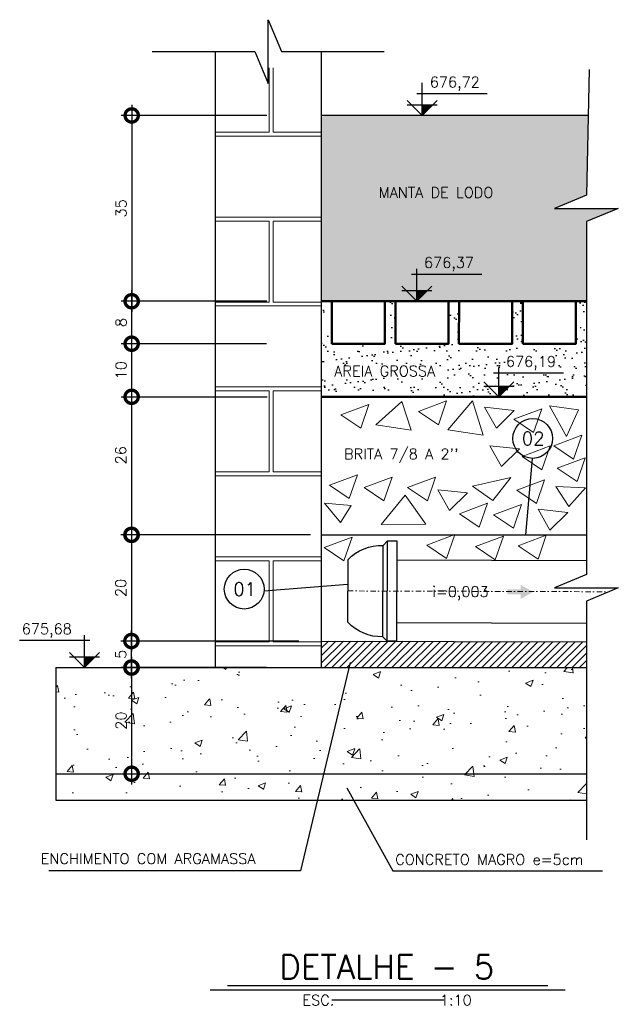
# Model space of a CAD drawing. Header units: millimetres. Extents: x 6229 to 11806, y 4271 to 11505.
# Tile 3 of 25: x 7753 to 7866, y 4643 to 4828. Entities that reach past the tile are written whole.
import ezdxf
from ezdxf.enums import TextEntityAlignment as Align

# ---------------------------------------------------------------- set-up
doc = ezdxf.new("R2010")
doc.units = ezdxf.units.MM
doc.header["$LTSCALE"] = 8
doc.header["$MEASUREMENT"] = 0
doc.linetypes.add('DASHDOT', pattern=[25.4, 12.7, -6.35, 0, -6.35])
doc.layers.get('Defpoints').update_dxf_attribs({"color": 200})
for name, color, linetype in [('-AREIA', 2, 'Continuous'), ('-HACHURA', 7, 'Continuous'), ('-LODO', 254, 'Continuous'), ('COTAS', 16, 'Continuous'), ('DIM', 7, 'Continuous'), ('ELEVAÇÃO', 2, 'Continuous'), ('ESTRUTURA', 6, 'Continuous'), ('LFINA', 3, 'Continuous'), ('RELAÇÀO', 2, 'Continuous'), ('TEXTO', 2, 'Continuous')]:
    doc.layers.add(name, color=color, linetype=linetype)
for name, color, linetype, lineweight in [('-TIJOLO', 9, 'Continuous', 9), ('BAR-EIXOS', 7, 'DASHDOT', 20), ('BAR-PECAS', 2, 'Continuous', 30), ('CONCRETO', 3, 'Continuous', 9), ('PAREDE4', 3, 'Continuous', 50)]:
    doc.layers.add(name, color=color, linetype=linetype, lineweight=lineweight)
doc.styles.add('ROMAND', font='ROMANS.SHX', dxfattribs={"oblique": 15, "height": 800})
doc.styles.add('ROMANS', font='ROMANS.shx')
doc.dimstyles.new('DIM50', dxfattribs={"dimscale": 0, "dimtxt": 10, "dimasz": 20, "dimexe": 10, "dimexo": 10, "dimgap": 2.5, "dimtad": 1, "dimdec": 0, "dimtxsty": 'ROMANS', "dimblk": 'ARCHTICK', "dimblk1": 'DOTSMALL', "dimblk2": 'DOTSMALL', "dimsah": 1, "dimcen": 2.5, "dimdle": 10, "dimclrd": 7, "dimclre": 7, "dimclrt": 2, "dimazin": 0, "dimtfac": 1, "dimtdec": 0, "dimtmove": 2, "dimatfit": 3, "dimldrblk": 'ARCHTICK', "dimfxl": 0, "dimarcsym": 0})

# ---------------------------------------------------------------- blocks, each defined once
blk = doc.blocks.new('_DOTSMALL')
at = {"color": 0, "linetype": 'ByBlock', "const_width": 0.5}
blk.add_lwpolyline([(-0.0625, 0, 1), (0.0625, 0, 1)], format="xyb", close=True, dxfattribs=at)
blk = doc.blocks.new('*D111')
at = {"layer": 'Defpoints', "color": 0}
for p in [(7802.03, 4810.08), (7774.55, 4775.08), (7802.03, 4775.08)]:
    blk.add_point(p, dxfattribs=at)
at = {"layer": 'DIM', "color": 7, "lineweight": -2}
for p, q in [((7774.55, 4812.08), (7774.55, 4773.08)), ((7800.03, 4810.08), (7772.55, 4810.08)), ((7800.03, 4775.08), (7772.55, 4775.08))]:
    blk.add_line(p, q, dxfattribs=at)
at = {"layer": 'DIM', "color": 7, "lineweight": -2, "xscale": 5, "yscale": 5, "zscale": 5}
for p, rotation in [((7774.55, 4810.08), 90), ((7774.55, 4775.08), 270)]:
    blk.add_blockref('_DOTSMALL', p, dxfattribs=dict(at, rotation=rotation))
at = {"layer": 'DIM', "color": 2, "insert": (7772.55, 4792.58), "char_height": 2, "attachment_point": 5, "rotation": 90, "style": 'ROMANS'}
blk.add_mtext('35', dxfattribs=at)
blk = doc.blocks.new('_ArchTick')
at = {"layer": 'COTAS', "color": 0, "const_width": 0.15}
blk.add_lwpolyline([(-0.5, -0.5), (0.5, 0.5)], dxfattribs=at)
blk = doc.blocks.new('*D112')
at = {"layer": 'Defpoints', "color": 0}
for p in [(7790.64, 4775.08), (7774.54, 4767.08), (7798.72, 4767.08)]:
    blk.add_point(p, dxfattribs=at)
at = {"layer": 'DIM', "color": 7, "lineweight": -2}
for p, q in [((7774.54, 4777.08), (7774.54, 4765.08)), ((7788.64, 4775.08), (7772.54, 4775.08)), ((7796.72, 4767.08), (7772.54, 4767.08))]:
    blk.add_line(p, q, dxfattribs=at)
at = {"layer": 'DIM', "color": 7, "lineweight": -2, "xscale": 5, "yscale": 5, "zscale": 5}
for p, rotation in [((7774.54, 4775.08), 90), ((7774.54, 4767.08), 270)]:
    blk.add_blockref('_DOTSMALL', p, dxfattribs=dict(at, rotation=rotation))
at = {"layer": 'DIM', "color": 2, "insert": (7772.54, 4771.08), "char_height": 2, "attachment_point": 5, "rotation": 90, "style": 'ROMANS'}
blk.add_mtext('8', dxfattribs=at)
blk = doc.blocks.new('*D113')
at = {"layer": 'Defpoints', "color": 0}
for p in [(7801.96, 4767.08), (7774.54, 4757.08), (7774.54, 4757.08)]:
    blk.add_point(p, dxfattribs=at)
at = {"layer": 'DIM', "color": 7, "lineweight": -2}
for p, q in [((7774.54, 4769.08), (7774.54, 4755.08)), ((7799.96, 4767.08), (7772.54, 4767.08))]:
    blk.add_line(p, q, dxfattribs=at)
at = {"layer": 'DIM', "color": 7, "lineweight": -2, "xscale": 5, "yscale": 5, "zscale": 5}
for p, rotation in [((7774.54, 4767.08), 90), ((7774.54, 4757.08), 270)]:
    blk.add_blockref('_DOTSMALL', p, dxfattribs=dict(at, rotation=rotation))
at = {"layer": 'DIM', "color": 2, "insert": (7772.54, 4762.08), "char_height": 2, "attachment_point": 5, "rotation": 90, "style": 'ROMANS'}
blk.add_mtext('10', dxfattribs=at)
blk = doc.blocks.new('*D114')
at = {"layer": 'Defpoints', "color": 0}
for p in [(7774.54, 4757.08), (7774.54, 4731.08), (7810.26, 4731.08)]:
    blk.add_point(p, dxfattribs=at)
at = {"layer": 'DIM', "color": 7, "lineweight": -2}
for p, q in [((7774.54, 4759.08), (7774.54, 4729.08)), ((7808.26, 4731.08), (7772.54, 4731.08))]:
    blk.add_line(p, q, dxfattribs=at)
at = {"layer": 'DIM', "color": 7, "lineweight": -2, "xscale": 5, "yscale": 5, "zscale": 5}
for p, rotation in [((7774.54, 4757.08), 90), ((7774.54, 4731.08), 270)]:
    blk.add_blockref('_DOTSMALL', p, dxfattribs=dict(at, rotation=rotation))
at = {"layer": 'DIM', "color": 2, "insert": (7772.49, 4746.07), "char_height": 2, "attachment_point": 5, "rotation": 90, "style": 'ROMANS'}
blk.add_mtext('26', dxfattribs=at)
blk = doc.blocks.new('*D115')
at = {"layer": 'Defpoints', "color": 0}
for p in [(7780.13, 4731.08), (7774.49, 4711.08), (7808.05, 4711.08)]:
    blk.add_point(p, dxfattribs=at)
at = {"layer": 'DIM', "color": 7, "lineweight": -2}
for p, q in [((7774.49, 4733.08), (7774.49, 4709.08)), ((7778.13, 4731.08), (7772.49, 4731.08)), ((7806.05, 4711.08), (7772.49, 4711.08))]:
    blk.add_line(p, q, dxfattribs=at)
at = {"layer": 'DIM', "color": 7, "lineweight": -2, "xscale": 5, "yscale": 5, "zscale": 5}
for p, rotation in [((7774.49, 4731.08), 90), ((7774.49, 4711.08), 270)]:
    blk.add_blockref('_DOTSMALL', p, dxfattribs=dict(at, rotation=rotation))
at = {"layer": 'DIM', "color": 2, "insert": (7772.49, 4721.08), "char_height": 2, "attachment_point": 5, "rotation": 90, "style": 'ROMANS'}
blk.add_mtext('20', dxfattribs=at)
blk = doc.blocks.new('*D116')
at = {"layer": 'Defpoints', "color": 0}
for p in [(7774.49, 4711.08), (7778.51, 4711.08), (7790.26, 4706.08)]:
    blk.add_point(p, dxfattribs=at)
at = {"layer": 'DIM', "color": 7, "lineweight": -2}
for p, q in [((7774.49, 4704.08), (7774.49, 4713.08)), ((7776.51, 4711.08), (7772.49, 4711.08)), ((7788.26, 4706.08), (7772.49, 4706.08))]:
    blk.add_line(p, q, dxfattribs=at)
at = {"layer": 'DIM', "color": 7, "lineweight": -2, "xscale": 5, "yscale": 5, "zscale": 5}
for p, rotation in [((7774.49, 4711.08), 90), ((7774.49, 4706.08), 270)]:
    blk.add_blockref('_DOTSMALL', p, dxfattribs=dict(at, rotation=rotation))
at = {"layer": 'DIM', "color": 2, "insert": (7772.49, 4708.58), "char_height": 2, "attachment_point": 5, "rotation": 90, "style": 'ROMANS'}
blk.add_mtext('5', dxfattribs=at)
blk = doc.blocks.new('*D117')
at = {"layer": 'Defpoints', "color": 0}
for p in [(7801.96, 4706.08), (7774.54, 4686.08), (7774.54, 4686.08)]:
    blk.add_point(p, dxfattribs=at)
at = {"layer": 'DIM', "color": 7, "lineweight": -2}
for p, q in [((7774.54, 4708.08), (7774.54, 4684.08)), ((7799.96, 4706.08), (7772.54, 4706.08))]:
    blk.add_line(p, q, dxfattribs=at)
at = {"layer": 'DIM', "color": 7, "lineweight": -2, "xscale": 5, "yscale": 5, "zscale": 5}
for p, rotation in [((7774.54, 4706.08), 90), ((7774.54, 4686.08), 270)]:
    blk.add_blockref('_DOTSMALL', p, dxfattribs=dict(at, rotation=rotation))
at = {"layer": 'DIM', "color": 2, "insert": (7772.54, 4696.08), "char_height": 2, "attachment_point": 5, "rotation": 90, "style": 'ROMANS'}
blk.add_mtext('20', dxfattribs=at)

msp = doc.modelspace()

# ---------------------------------------------------------------- hatches: boundary and pattern name
at = {"layer": '-AREIA'}
h = msp.add_hatch(dxfattribs=at)
h.set_pattern_fill('AR-SAND', color=50, scale=1.8, style=0)
h.set_pattern_definition([(37.5, (-4107.2543, -295.9675), (-0.11338804, 3.4682828), [0, -2.736, 0, -3.06, 0, -2.925]), (7.5, (-4107.2543, -295.9675), (3.185598, 5.0798629), [0, -1.476, 0, -2.466, 0, -0.945]), (327.5, (-4109.4683, -295.9675), (5.60545535, 0.0101863), [0, -0.9, 0, -3.24, 0, -4.23]), (317.5, (-4109.4683, -295.9675), (5.4110279, 1.579816), [0, -0.45, 0, -2.124, 0, -2.43])])
h.paths.add_polyline_path([(7860.26, 4775.08), (7858.26, 4775.08), (7858.26, 4767.08), (7848.26, 4767.08), (7848.26, 4775.08), (7846.26, 4775.08), (7846.26, 4767.08), (7836.21, 4767.08), (7836.26, 4775.08), (7834.26, 4775.08), (7834.26, 4767.08), (7824.26, 4767.08), (7824.26, 4775.08), (7822.26, 4775.08), (7822.26, 4767.08), (7812.26, 4767.08), (7812.26, 4775.08), (7810.26, 4775.08), (7810.26, 4757.08), (7843.75, 4757.08), (7841.72, 4759.1), (7845.77, 4759.1), (7843.75, 4757.08), (7860.26, 4757.08)])
h.paths.add_polyline_path([(7844.77, 4761.76), (7855.87, 4761.76), (7855.87, 4765.33), (7844.77, 4765.33)], flags=24)
h.paths.add_polyline_path([(7812.32, 4760.43), (7834.75, 4760.43), (7834.75, 4763.43), (7812.32, 4763.43)], flags=24)
at = {"layer": '-HACHURA'}
h = msp.add_hatch(dxfattribs=at)
h.set_pattern_fill('ANSI31', color=256, scale=8, style=0)
h.set_pattern_definition([(45, (-5193.1224, -272.246), (-0.70710678, 0.70710678), [])])
h.paths.add_polyline_path([(7860.26, 4710.92), (7810.26, 4711.08), (7810.26, 4706.08), (7860.26, 4706.08)])
at = {"layer": '-LODO'}
h = msp.add_hatch(color=256, dxfattribs=at)
h.paths.add_polyline_path([(7860.26, 4790.08), (7866.26, 4792.58), (7854.26, 4792.58), (7860.26, 4795.08), (7860.6, 4810.08), (7810.26, 4810.08), (7810.26, 4775.08), (7860.26, 4775.08)])
h.paths.add_polyline_path([(7829.33, 4780.39), (7840.43, 4780.39), (7840.43, 4783.96), (7829.33, 4783.96)], flags=24)
h.paths.add_polyline_path([(7820.99, 4794.07), (7846.28, 4794.07), (7846.28, 4797.07), (7820.99, 4797.07)], flags=24)
at = {"layer": '-TIJOLO'}
h = msp.add_hatch(dxfattribs=at)
h.set_pattern_fill('AR-B816C', color=256, scale=2, style=0)
h.set_pattern_definition([(0, (-3542.821, -3961.828), (16, 16), [31.25, -0.75]), (0, (-3558.821, -3961.078), (16, 16), [31.25, -0.75]), (90, (-3542.821, -3961.828), (-16, 16), [-16.75, 15.25]), (90, (-3543.571, -3961.828), (-16, 16), [-16.75, 15.25])])
h.paths.add_polyline_path([(7810.26, 4819.08), (7790.26, 4819.08), (7790.26, 4706.08), (7810.26, 4706.08)])
at = {"linetype": 'Continuous'}
msp.add_hatch(color=7, dxfattribs=at).paths.add_polyline_path([(7847.84, 4720.81), (7847.84, 4721.69), (7850.19, 4720.33), (7847.84, 4718.97), (7847.84, 4719.85), (7845.37, 4719.85), (7845.37, 4720.81)])
at = {"layer": 'CONCRETO'}
h = msp.add_hatch(dxfattribs=at)
h.set_pattern_fill('AR-CONC', color=256, scale=2, style=0)
h.set_pattern_definition([(50, (-4558.466, -289.2), (14.345204, -1.255043), [1.5, -16.5]), (355, (-4558.466, -289.2), (-2.775027, 15.043843), [1.2, -13.2]), (100.4514, (-4557.27, -289.304), (11.570188, 13.788791), [1.274804, -14.022842]), (46.1842, (-4558.466, -285.2), (21.34482, -3.31038), [2.25, -24.75]), (96.6356, (-4556.687, -285.476), (18.693254, 19.482357), [1.912206, -21.03426]), (351.1842, (-4558.466, -285.2), (18.69324, 19.482372), [1.8, -19.8]), (21, (-4556.466, -286.2), (11.938141, -8.052378), [1.5, -16.5]), (326, (-4556.466, -286.2), (4.866307, 14.503001), [1.2, -13.2]), (71.4514, (-4555.471, -286.871), (16.804453, 6.45061), [1.274804, -14.022842]), (37.5, (-4558.4657, -289.2), (0.2431971, 6.657877), [0, -13.04, 0, -13.4, 0, -13.25]), (7.5, (-4558.466, -289.2), (5.2613907, 7.8882342), [0, -7.64, 0, -12.74, 0, -5.05]), (327.5, (-4562.9257, -289.2), (10.6764487, -0.4510974), [0, -5, 0, -15.6, 0, -20.7]), (317.5, (-4564.926, -289.2), (11.6637234, 2.0020996), [0, -6.5, 0, -10.36, 0, -14.7])])
h.paths.add_polyline_path([(7815.49, 4706.08), (7760.26, 4706.08), (7760.26, 4686.08), (7810.74, 4686.08)])
h.paths.add_polyline_path([(7860.26, 4706.08), (7815.49, 4706.08), (7810.74, 4686.08), (7860.26, 4686.08)])
h.paths.add_polyline_path([(7810.74, 4686.08), (7760.26, 4686.08), (7760.26, 4681.08), (7809.55, 4681.08)])
h.paths.add_polyline_path([(7860.26, 4686.08), (7810.74, 4686.08), (7809.55, 4681.08), (7860.26, 4681.08)])
h.paths.add_polyline_path([(7771.04, 4693.96), (7771.04, 4698.2), (7774.04, 4698.2), (7774.04, 4693.96)], flags=24)
at = {"layer": 'ELEVAÇÃO'}
for points in [[(7829.31, 4812.1), (7831.34, 4812.1), (7829.31, 4810.08)], [(7828.31, 4777.1), (7830.34, 4777.1), (7828.31, 4775.08)], [(7843.75, 4759.1), (7845.77, 4759.1), (7843.75, 4757.08)], [(7765.64, 4708.1), (7767.67, 4708.1), (7765.64, 4706.08)]]:
    msp.add_hatch(color=256, dxfattribs=at).paths.add_polyline_path(points)

# ---------------------------------------------------------------- linework, layer by layer
at = {"layer": '-HACHURA', "color": 4}
msp.add_line((7810.26, 4711.08), (7860.26, 4710.92), dxfattribs=at)
at = {"layer": 'BAR-EIXOS', "ltscale": 0.01}
msp.add_line((7815.3, 4720.51), (7864.54, 4720.36), dxfattribs=at)
at = {"layer": 'BAR-PECAS', "color": 50}
for p, q in [((7822.7, 4711.04), (7822.76, 4729.94)), ((7824.52, 4726.38), (7860.26, 4726.27)), ((7824.48, 4714.58), (7860.26, 4714.47))]:
    msp.add_line(p, q, dxfattribs=at)
at = {"layer": 'BAR-PECAS'}
msp.add_line((7821.86, 4711.88), (7821.92, 4729.1), dxfattribs=at)
at = {"layer": 'BAR-PECAS', "color": 50}
msp.add_lwpolyline([(7815.32, 4726.41, -0.214214), (7821.92, 4729.1), (7822.76, 4729.94), (7824.53, 4729.93), (7824.47, 4711.03), (7822.7, 4711.04), (7821.86, 4711.88, -0.214214), (7815.28, 4714.61)], format="xyb", close=True, dxfattribs=at)
at = {"layer": 'CONCRETO', "color": 50}
msp.add_line((7843.18, 4759.42), (7843.18, 4759.42), dxfattribs=at)
at = {"layer": 'CONCRETO'}
for points in [[(7813.99, 4753.66), (7819.25, 4755.64), (7817.72, 4751.15)], [(7820.56, 4751.82), (7825.46, 4756.17), (7827.22, 4750.79)], [(7828.62, 4754.32), (7833.88, 4756.3), (7832.35, 4751.81)], [(7834.15, 4750.87), (7838.78, 4756.34), (7840.81, 4749.84)], [(7853.28, 4755.39), (7858.74, 4754.63), (7856.49, 4749.58)], [(7841.07, 4755.11), (7846.65, 4754.53), (7843.28, 4751.2)], [(7846.57, 4752.84), (7851.82, 4754.81), (7850.29, 4750.33)], [(7854.12, 4747.87), (7859.37, 4749.85), (7857.84, 4745.36)], [(7842.04, 4747.86), (7847.63, 4747.28), (7844.25, 4743.95)], [(7848.13, 4745.84), (7853.39, 4747.82), (7851.86, 4743.33)], [(7854.76, 4743.64), (7860.02, 4745.61), (7858.49, 4741.12)], [(7811.83, 4740.43), (7817.08, 4742.41), (7815.55, 4737.92)], [(7818.36, 4739.97), (7823.62, 4741.95), (7822.09, 4737.46)], [(7826.56, 4739.97), (7831.81, 4741.95), (7830.28, 4737.46)], [(7842.63, 4737.54), (7838.77, 4740.23), (7846.02, 4741.86)], [(7847.12, 4739.5), (7852.38, 4741.47), (7850.84, 4736.98)], [(7832.26, 4739.55), (7837.85, 4738.97), (7834.47, 4735.64)], [(7854.47, 4740.16), (7860.09, 4739.94), (7856.93, 4736.4)], [(7810.88, 4737.04), (7815.94, 4736.58), (7813.89, 4733.41)], [(7830.01, 4733.1), (7821.59, 4733.02), (7826.09, 4738.58)], [(7836.33, 4735.06), (7841.59, 4737.04), (7840.06, 4732.55)], [(7842.77, 4734.84), (7848.02, 4736.82), (7846.49, 4732.33)], [(7851.17, 4735.89), (7856.76, 4735.31), (7853.38, 4731.98)], [(7810.83, 4728.69), (7816.08, 4730.67), (7814.55, 4726.18)], [(7830.18, 4729.14), (7835.44, 4731.12), (7833.91, 4726.63)], [(7839.35, 4728.86), (7844.61, 4730.84), (7843.08, 4726.35)], [(7847.41, 4729.03), (7852.66, 4731), (7851.13, 4726.52)]]:
    msp.add_lwpolyline(points, close=True, dxfattribs=at)
at = {"layer": 'DIM'}
msp.add_line((7772.54, 4757.08), (7800.11, 4757.08), dxfattribs=at)
at = {"layer": 'ELEVAÇÃO', "color": 3, "linetype": 'Continuous'}
for p, q in [((7829.31, 4810.08), (7829.31, 4816.21)), ((7829.31, 4810.08), (7826.48, 4812.9)), ((7828.31, 4814.21), (7841.52, 4814.21)), ((7829.31, 4810.08), (7832.14, 4812.9)), ((7826.48, 4812.1), (7832.14, 4812.1)), ((7827.31, 4780.21), (7840.52, 4780.21)), ((7828.31, 4775.08), (7828.31, 4781.21)), ((7828.31, 4775.08), (7825.48, 4777.9)), ((7828.31, 4775.08), (7831.14, 4777.9)), ((7825.48, 4777.1), (7831.14, 4777.1)), ((7842.75, 4761.57), (7855.96, 4761.57)), ((7843.75, 4757.08), (7843.75, 4762.57)), ((7843.75, 4757.08), (7840.92, 4759.9)), ((7840.92, 4759.1), (7846.57, 4759.1)), ((7843.75, 4757.08), (7846.57, 4759.9)), ((7766.64, 4711.21), (7753.43, 4711.21)), ((7765.64, 4706.08), (7765.64, 4712.21)), ((7765.64, 4706.08), (7762.82, 4708.9)), ((7762.82, 4708.1), (7768.47, 4708.1)), ((7765.64, 4706.08), (7768.47, 4708.9))]:
    msp.add_line(p, q, dxfattribs=at)
at = {"layer": 'ESTRUTURA'}
for p, q in [((7790.26, 4822.12), (7790.26, 4706.08)), ((7810.26, 4822.12), (7810.26, 4706.08)), ((7760.26, 4706.08), (7860.26, 4706.08)), ((7760.26, 4706.08), (7760.26, 4686.08)), ((7760.26, 4686.08), (7860.26, 4686.08))]:
    msp.add_line(p, q, dxfattribs=at)
at = {"layer": 'ESTRUTURA', "color": 2}
msp.add_line((7810.26, 4731.08), (7860.26, 4731.08), dxfattribs=at)
at = {"layer": 'ESTRUTURA', "color": 4}
for p, q in [((7760.26, 4686.08), (7760.26, 4681.08)), ((7760.26, 4681.08), (7860.26, 4681.08))]:
    msp.add_line(p, q, dxfattribs=at)
at = {"layer": 'ESTRUTURA', "color": 7}
for points in [[(7778.41, 4822.12), (7797.76, 4822.12), (7800.26, 4816.12), (7800.26, 4828.12), (7802.76, 4822.12), (7822.12, 4822.12)], [(7860.8, 4818.73), (7860.26, 4795.08), (7854.26, 4792.58), (7866.26, 4792.58), (7860.26, 4790.08), (7860.26, 4723.58), (7854.26, 4721.08), (7866.26, 4721.08), (7860.26, 4718.58), (7860.26, 4673.63)]]:
    msp.add_lwpolyline(points, dxfattribs=at)
at = {"layer": 'LFINA'}
msp.add_line((7860.6, 4810.08), (7810.26, 4810.08), dxfattribs=at)
at = {"layer": 'PAREDE4', "color": 9}
msp.add_line((7860.26, 4775.08), (7810.26, 4775.08), dxfattribs=at)
at = {"layer": 'PAREDE4', "color": 7}
msp.add_line((7860.26, 4757.08), (7810.26, 4757.08), dxfattribs=at)
at = {"layer": 'PAREDE4', "color": 50}
for points in [[(7812.26, 4767.08), (7822.26, 4767.08), (7822.26, 4775.08), (7812.26, 4775.08)], [(7824.26, 4767.08), (7834.26, 4767.08), (7834.26, 4775.08), (7824.26, 4775.08)], [(7836.21, 4767.08), (7846.26, 4767.08), (7846.26, 4775.08), (7836.26, 4775.08)], [(7848.26, 4767.08), (7858.26, 4767.08), (7858.26, 4775.08), (7848.26, 4775.08)]]:
    msp.add_lwpolyline(points, close=True, dxfattribs=at)
at = {"layer": 'RELAÇÀO', "color": 3}
for p, q in [((7848.86, 4731.08), (7850.09, 4745.48)), ((7815.31, 4721.71), (7799.48, 4720.5))]:
    msp.add_line(p, q, dxfattribs=at)
for points in [[(7815.71, 4707.02), (7806.39, 4667.78), (7758.9, 4667.78)], [(7815.12, 4683.4), (7823.79, 4667.78), (7863.29, 4667.78)]]:
    msp.add_lwpolyline(points, dxfattribs=at)
for centre in [(7850.13, 4749.23), (7795.75, 4720.86)]:
    msp.add_circle(centre, 3.75, dxfattribs=at)
at = {"layer": 'TEXTO', "color": 6, "ltscale": 0.3}
msp.add_line((7792.6, 4646.19), (7852.97, 4646.19), dxfattribs=at)
at = {"layer": 'TEXTO', "color": 7, "ltscale": 0.3}
msp.add_line((7789.31, 4645.4), (7856.25, 4645.4), dxfattribs=at)
at = {"layer": 'TEXTO', "ltscale": 0.3}
msp.add_line((7833.39, 4643.43), (7812.28, 4643.43), dxfattribs=at)

# ---------------------------------------------------------------- texts
at = {"layer": 'RELAÇÀO', "style": 'ROMANS'}
for s, p in [('02', (7850.22, 4749.23)), ('01', (7795.84, 4720.86))]:
    msp.add_text(s, height=2.5, dxfattribs=at).set_placement(p, align=Align.MIDDLE)
at = {"layer": 'TEXTO', "style": 'ROMANS'}
for s, rotation, p in [('676,72', 0, (7830.73, 4815.37)), ('MANTA DE LODO', 0, (7821.11, 4794.57)), ('676,37', 0, (7829.64, 4781.37)), ('676,19', 0, (7845.08, 4762.73)), ('AREIA GROSSA', 0, (7812.72, 4760.93)), ("BRITA 7/8 A 2''", 0, (7814.58, 4745.31)), ('i=0,003', 360, (7831.2, 4719.38)), ('675,68', 360, (7753.83, 4712.37)), ('ENCHIMENTO COM ARGAMASSA', 360, (7757.42, 4669.08)), ('CONCRETO MAGRO e=5cm', 0, (7824.21, 4668.92))]:
    msp.add_text(s, height=2, rotation=rotation, dxfattribs=at).set_placement(p)
at = {"layer": 'TEXTO', "color": 5, "ltscale": 0.3, "style": 'ROMAND'}
msp.add_text('DETALHE - 5', height=4.5, rotation=360, dxfattribs=at).set_placement((7822.64, 4649.69), align=Align.MIDDLE)
at = {"layer": 'TEXTO', "ltscale": 0.3, "style": 'ROMANS'}
msp.add_text('ESC.             1:10', height=2, rotation=360, dxfattribs=at).set_placement((7822.68, 4643.43), align=Align.MIDDLE)

# ---------------------------------------------------------------- dimensions: what is measured, and where the dimension line sits
at = {"layer": 'DIM'}
for base, p1, p2, picture, middle in [((7774.55, 4775.08), (7802.03, 4810.08), (7802.03, 4775.08), '*D111', (7772.55, 4792.58)), ((7774.54, 4767.08), (7790.64, 4775.08), (7798.72, 4767.08), '*D112', (7772.54, 4771.08)), ((7774.54, 4757.08), (7801.96, 4767.08), (7774.54, 4757.08), '*D113', (7772.54, 4762.08)), ((7774.49, 4711.08), (7780.13, 4731.08), (7808.05, 4711.08), '*D115', (7772.49, 4721.08)), ((7774.49, 4711.08), (7790.26, 4706.08), (7778.51, 4711.08), '*D116', (7772.49, 4708.58)), ((7774.54, 4686.08), (7801.96, 4706.08), (7774.54, 4686.08), '*D117', (7772.54, 4696.08))]:
    dim = msp.add_linear_dim(base=base, p1=p1, p2=p2, angle=90, dimstyle='DIM50', override={"dimscale": 1, "dimtxt": 2, "dimasz": 5, "dimexe": 2, "dimexo": 2, "dimgap": 1, "dimdle": 2}, dxfattribs=at)
    dim.commit()
    dim.dimension.update_dxf_attribs({"geometry": picture, "text_midpoint": middle})
dim = msp.add_linear_dim(base=(7774.54, 4731.08), p1=(7774.54, 4757.08), p2=(7810.26, 4731.08), angle=90, dimstyle='DIM50', override={"dimscale": 1, "dimtxt": 2, "dimasz": 5, "dimexe": 2, "dimexo": 2, "dimgap": 1, "dimdle": 2}, dxfattribs=at)
dim.commit()
dim.dimension.update_dxf_attribs({"geometry": '*D114', "text_midpoint": (7772.49, 4746.07), "dimtype": 160})

doc.saveas('drawing.dxf')
